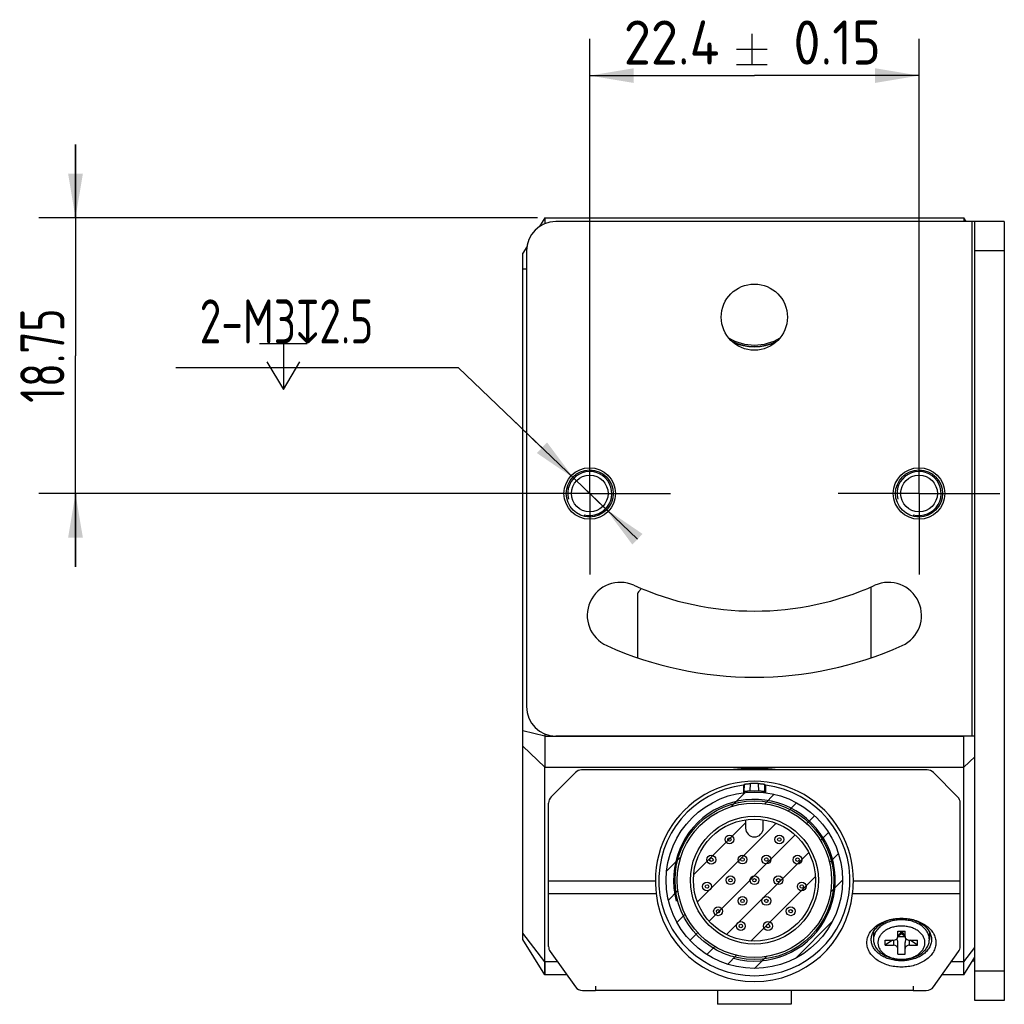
# Model space of a CAD drawing. Header units: millimetres. Extents: x 80 to 332, y 127 to 222.
# Tile 4 of 4: x 265 to 332, y 141 to 208. Entities that reach past the tile are written whole.
import ezdxf
from ezdxf.enums import TextEntityAlignment as Align

# ---------------------------------------------------------------- set-up
doc = ezdxf.new("R2010")
doc.units = ezdxf.units.MM
doc.header["$LTSCALE"] = 23.1
doc.header["$PDMODE"] = 3
doc.header["$PDSIZE"] = 8
doc.linetypes.add('CENTER', pattern=[0.6, 0.375, -0.075, 0.075, -0.075])
doc.layers.get('0').update_dxf_attribs({"linetype": 'CONTINUOUS'})
doc.layers.get('Defpoints').update_dxf_attribs({"linetype": 'CONTINUOUS'})
for name, color, linetype in [('000-ID2000X_DXF_DIMENSION', 7, 'CONTINUOUS'), ('DE-11-107728DXF_CONTINUOUS_LINE', 7, 'CONTINUOUS'), ('DE-13-002783DXF_CONTINUOUS_LINE', 7, 'CONTINUOUS'), ('DE-13-002784DXF_CONTINUOUS_LINE', 7, 'CONTINUOUS'), ('DE-13-002801_DXF_AXIS', 7, 'CONTINUOUS'), ('DE-13-002801DXF_CONTINUOUS_LINE', 7, 'CONTINUOUS'), ('DE-17-004280DXF_CONTINUOUS_LINE', 7, 'CONTINUOUS'), ('DE-19-012612DXF_CONTINUOUS_LINE', 7, 'CONTINUOUS'), ('DE-19-012614DXF_CONTINUOUS_LINE', 7, 'CONTINUOUS'), ('DE-19-012616DXF_CONTINUOUS_LINE', 7, 'CONTINUOUS'), ('DE-19-012618DXF_CONTINUOUS_LINE', 7, 'CONTINUOUS'), ('DE-19-012620DXF_CONTINUOUS_LINE', 7, 'CONTINUOUS'), ('DE-19-012622DXF_CONTINUOUS_LINE', 7, 'CONTINUOUS'), ('DE-19-012623DXF_CONTINUOUS_LINE', 7, 'CONTINUOUS'), ('DE-19-012624DXF_CONTINUOUS_LINE', 7, 'CONTINUOUS'), ('DE-19-012625DXF_CONTINUOUS_LINE', 7, 'CONTINUOUS'), ('DE-19-012626DXF_CONTINUOUS_LINE', 7, 'CONTINUOUS'), ('DE-19-012627DXF_CONTINUOUS_LINE', 7, 'CONTINUOUS'), ('DE-19-012628DXF_CONTINUOUS_LINE', 7, 'CONTINUOUS'), ('DE-19-012629DXF_CONTINUOUS_LINE', 7, 'CONTINUOUS'), ('DE-19-012630DXF_CONTINUOUS_LINE', 7, 'CONTINUOUS'), ('DE-19-012631DXF_CONTINUOUS_LINE', 7, 'CONTINUOUS'), ('DE-19-012632DXF_CONTINUOUS_LINE', 7, 'CONTINUOUS'), ('DE-19-012633DXF_CONTINUOUS_LINE', 7, 'CONTINUOUS'), ('DE-19-012634DXF_CONTINUOUS_LINE', 7, 'CONTINUOUS'), ('DE-1A-000184DXF_CONTINUOUS_LINE', 7, 'CONTINUOUS'), ('DIMS', 7, 'CONTINUOUS'), ('TBH32-M2-V2_DXF_CONTINUOUS_LINE', 7, 'CONTINUOUS')]:
    doc.layers.add(name, color=color, linetype=linetype)
doc.styles.get("Standard").update_dxf_attribs({"font": 'ISOCP', "width": 0.8})
doc.dimstyles.new('DIMSTYLE_3', dxfattribs={"dimtxt": 3, "dimasz": 3, "dimexe": 2.5, "dimexo": 0.5, "dimgap": 0.75, "dimtad": 1, "dimdsep": 46, "dimtxsty": 'STANDARD', "dimblk": '_FILLED', "dimblk1": '_FILLED', "dimblk2": '_FILLED', "dimcen": 0.09, "dimclrt": 3, "dimazin": 2, "dimtol": 1, "dimtp": 0.15, "dimtm": 0.15, "dimtfac": 1, "dimtofl": 0, "dimtmove": 0, "dimatfit": 3, "dimldrblk": '_FILLED', "dimfxl": 1, "dimtolj": 1, "dimarcsym": 0})
doc.dimstyles.new('DIMSTYLE_4', dxfattribs={"dimtxt": 3, "dimasz": 3, "dimexe": 2.5, "dimexo": 0.5, "dimtad": 1, "dimdsep": 46, "dimtxsty": 'STANDARD', "dimblk": '_FILLED', "dimblk1": '_FILLED', "dimblk2": '_FILLED', "dimcen": 0.09, "dimclrt": 3, "dimazin": 2, "dimtp": 0.1, "dimtm": 0.1, "dimtfac": 1, "dimtmove": 0, "dimatfit": 2, "dimldrblk": '_FILLED', "dimfxl": 1, "dimtolj": 1, "dimarcsym": 0})
doc.dimstyles.new('DIMSTYLE_5', dxfattribs={"dimtxt": 3, "dimasz": 3, "dimexe": 2.5, "dimexo": 0.5, "dimgap": 0.75, "dimtad": 1, "dimdsep": 46, "dimtxsty": 'STANDARD', "dimblk": '_FILLED', "dimblk1": '_FILLED', "dimblk2": '_FILLED', "dimcen": 0.09, "dimclrt": 3, "dimazin": 2, "dimtp": 0.2, "dimtm": 0.2, "dimtfac": 1, "dimtofl": 0, "dimtmove": 0, "dimatfit": 3, "dimldrblk": '_FILLED', "dimfxl": 1, "dimtolj": 1, "dimarcsym": 0})

# ---------------------------------------------------------------- blocks, each defined once
blk = doc.blocks.new('_FILLED')
at = {"color": 0, "linetype": 'ByBlock'}
blk.add_solid([(0, 0), (-1, 0.167), (-1, -0.167)], dxfattribs=at)
blk = doc.blocks.new('*D5')
at = {"layer": '000-ID2000X_DXF_DIMENSION', "color": 4}
for p, q in [((303.347, 179.812), (303.347, 206.957)), ((325.747, 180.069), (325.747, 206.957)), ((303.347, 204.457), (314.547, 204.457)), ((325.747, 204.457), (314.547, 204.457))]:
    blk.add_line(p, q, dxfattribs=at)
at = {"layer": '000-ID2000X_DXF_DIMENSION', "color": 4, "xscale": 3, "yscale": 3, "zscale": 3, "rotation": 180}
blk.add_blockref('_FILLED', (303.347, 204.457), dxfattribs=at)
at = {"layer": '000-ID2000X_DXF_DIMENSION', "color": 4, "xscale": 3, "yscale": 3, "zscale": 3}
blk.add_blockref('_FILLED', (325.747, 204.457), dxfattribs=at)
at = {"layer": '000-ID2000X_DXF_DIMENSION', "color": 3}
for s, p in [('22.4', (308.916, 205.207)), ('0.15', (320.178, 205.207))]:
    blk.add_text(s, height=3, dxfattribs=at).set_placement(p, align=Align.CENTER)
blk = doc.blocks.new('*D6')
at = {"layer": '000-ID2000X_DXF_DIMENSION', "color": 0, "lineweight": -2}
for p, q in [((275.188, 184.608), (294.396, 184.608)), ((306.596, 172.915), (294.396, 184.608)), ((300.098, 179.142), (297.933, 181.218)), ((302.264, 177.066), (304.43, 174.99))]:
    blk.add_line(p, q, dxfattribs=at)
at = {"layer": 'Defpoints', "color": 0}
for p in [(302.264, 177.066), (304.43, 174.99)]:
    blk.add_point(p, dxfattribs=at)
at = {"layer": '000-ID2000X_DXF_DIMENSION', "color": 0, "linetype": 'ByBlock', "lineweight": -2, "xscale": 3, "yscale": 3, "zscale": 3}
for p, rotation in [((302.264, 177.066), 316.214229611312), ((304.43, 174.99), 136.214229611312)]:
    blk.add_blockref('_FILLED', p, dxfattribs=dict(at, rotation=rotation))
at = {"layer": '000-ID2000X_DXF_DIMENSION', "color": 3, "insert": (288.626, 189.233), "char_height": 3, "attachment_point": 3, "line_spacing_factor": 0.9}
blk.add_mtext('\\A1;{2-M3{\\fgdt;x}2.5}', dxfattribs=at)
blk = doc.blocks.new('*D7')
at = {"layer": '000-ID2000X_DXF_DIMENSION', "color": 4}
for p, q in [((268.37, 194.778), (268.37, 199.778)), ((268.37, 199.778), (268.37, 185.403)), ((299.797, 194.778), (265.87, 194.778)), ((268.37, 171.028), (268.37, 185.403)), ((302.847, 176.028), (265.87, 176.028)), ((268.37, 176.028), (268.37, 171.028))]:
    blk.add_line(p, q, dxfattribs=at)
at = {"layer": '000-ID2000X_DXF_DIMENSION', "color": 4, "xscale": 3, "yscale": 3, "zscale": 3}
for p, rotation in [((268.37, 194.778), 270), ((268.37, 176.028), 90)]:
    blk.add_blockref('_FILLED', p, dxfattribs=dict(at, rotation=rotation))
at = {"layer": '000-ID2000X_DXF_DIMENSION', "color": 3, "insert": (264.62, 185.403), "char_height": 3, "width": 11.01562, "attachment_point": 2, "rotation": 90, "line_spacing_factor": 0.9}
blk.add_mtext('18.75', dxfattribs=at)

msp = doc.modelspace()

# ---------------------------------------------------------------- linework, layer by layer
at = {"layer": '000-ID2000X_DXF_DIMENSION', "color": 3}
for p, q in [((314.372, 207.307), (314.372, 205.207)), ((313.322, 206.257), (315.422, 206.257)), ((313.322, 205.207), (315.422, 205.207)), ((280.884, 186.233), (284.134, 186.233)), ((282.509, 186.233), (282.509, 183.108))]:
    msp.add_line(p, q, dxfattribs=at)
msp.add_lwpolyline([(281.384, 184.983), (282.509, 183.108), (283.634, 184.983)], dxfattribs=at)
at = {"layer": 'DE-11-107728DXF_CONTINUOUS_LINE', "color": 3}
for p, q in [((329.547, 194.528), (301.047, 194.528)), ((329.547, 141.528), (329.547, 194.528)), ((299.047, 192.528), (299.047, 161.528)), ((329.547, 159.528), (301.047, 159.528))]:
    msp.add_line(p, q, dxfattribs=at)
at = {"layer": 'DE-11-107728DXF_CONTINUOUS_LINE', "color": 4}
for p, q in [((329.347, 194.528), (329.347, 159.528)), ((331.547, 192.528), (329.547, 192.528)), ((331.547, 143.528), (329.547, 143.528))]:
    msp.add_line(p, q, dxfattribs=at)
at = {"layer": 'DE-11-107728DXF_CONTINUOUS_LINE', "color": 7}
for p, q in [((331.547, 194.528), (329.547, 194.528)), ((331.547, 194.528), (331.547, 141.528)), ((331.547, 141.528), (329.547, 141.528))]:
    msp.add_line(p, q, dxfattribs=at)
at = {"layer": 'DE-11-107728DXF_CONTINUOUS_LINE', "color": 3}
for centre, radius in [((314.547, 188.028), 2.25), ((303.347, 176.028), 1.75), ((325.747, 176.028), 1.75)]:
    msp.add_circle(centre, radius, dxfattribs=at)
for centre, radius, start, end in [((301.047, 192.528), 2, 90, 180), ((305.428, 167.733), 2.25, 65.80388, 245.80388), ((314.547, 188.028), 20, 245.80388, 294.19612), ((323.667, 167.733), 2.25, 294.19612, 114.19612), ((314.547, 188.028), 24.5, 245.80388, 294.19612), ((301.047, 161.528), 2, 180, 270)]:
    msp.add_arc(centre, radius, start, end, dxfattribs=at)
at = {"layer": 'DE-13-002783DXF_CONTINUOUS_LINE', "color": 4}
for p, q in [((312.946, 154.717), (313.915, 155.685)), ((315.25, 154.921), (315.895, 155.566)), ((316.861, 154.431), (317.418, 154.989)), ((318.107, 153.577), (318.639, 154.109)), ((310.417, 150.087), (313.949, 153.62)), ((310.671, 148.242), (316.026, 153.597)), ((311.468, 146.939), (317.329, 152.8)), ((319.05, 152.42), (319.595, 152.965)), ((312.656, 146.026), (318.242, 151.612)), ((319.657, 150.927), (320.267, 151.537)), ((308.583, 150.353), (309.551, 151.322)), ((314.307, 145.577), (318.691, 149.961)), ((319.734, 148.904), (320.549, 149.719)), ((308.702, 148.373), (309.347, 149.017)), ((309.279, 146.85), (309.837, 147.407)), ((317.335, 144.405), (319.863, 146.933)), ((310.159, 145.629), (310.691, 146.161)), ((311.303, 144.673), (311.848, 145.218)), ((312.731, 144.001), (313.341, 144.611)), ((314.549, 143.719), (315.364, 144.534))]:
    msp.add_line(p, q, dxfattribs=at)
msp.add_circle((314.549, 149.719), 6, dxfattribs=at)
at = {"layer": 'DE-13-002784DXF_CONTINUOUS_LINE', "color": 7}
for p, q in [((302.373, 157.043), (300.725, 155.395)), ((326.3, 157.219), (302.798, 157.219)), ((328.373, 155.395), (326.725, 157.043)), ((313.799, 156.176), (313.799, 155.672)), ((315.299, 156.176), (315.299, 155.672)), ((300.549, 145.211), (300.549, 154.97)), ((328.549, 145.211), (328.549, 154.97)), ((300.661, 144.863), (302.37, 142.47)), ((326.728, 142.47), (328.437, 144.863)), ((302.858, 142.219), (303.75, 142.219)), ((325.35, 142.219), (326.24, 142.219))]:
    msp.add_line(p, q, dxfattribs=at)
at = {"layer": 'DE-13-002784DXF_CONTINUOUS_LINE', "color": 4}
for p, q in [((313.852, 155.731), (313.865, 156.249)), ((314.272, 155.781), (314.284, 156.295)), ((314.814, 156.295), (314.826, 155.781)), ((315.233, 156.249), (315.247, 155.731)), ((300.549, 149.689), (307.817, 149.689)), ((321.281, 149.689), (328.549, 149.689)), ((300.549, 148.82), (307.868, 148.82)), ((321.23, 148.82), (328.549, 148.82))]:
    msp.add_line(p, q, dxfattribs=at)
at = {"layer": 'DE-13-002784DXF_CONTINUOUS_LINE', "color": 7}
for radius in [6, 5.4]:
    msp.add_circle((314.549, 149.719), radius, dxfattribs=at)
for centre, radius, start, end in [((302.798, 156.619), 0.6, 90, 135), ((326.3, 156.619), 0.6, 45, 90), ((314.549, 149.719), 6.5, 96.62581, 83.37419), ((326.881, 144.525), 17.518, 137.99074, 138.3127), ((314.549, 149.719), 6.581, 87.69266, 92.30734), ((302.184, 144.496), 17.562, 41.6877, 42.00886), ((325.878, 145.02), 16.105, 138.30849, 138.59007), ((314.549, 149.719), 6.068, 87.38776, 92.61224), ((303.22, 145.02), 16.105, 41.40993, 41.69151), ((301.149, 154.97), 0.6, 135, 180), ((327.949, 154.97), 0.6, 0, 45), ((301.149, 145.211), 0.6, 180, 215.53768), ((327.949, 145.211), 0.6, 324.46232, 360), ((302.858, 142.819), 0.6, 215.53768, 270), ((326.24, 142.819), 0.6, 270, 324.46232)]:
    msp.add_arc(centre, radius, start, end, dxfattribs=at)
at = {"layer": 'DE-13-002784DXF_CONTINUOUS_LINE', "color": 4}
msp.add_arc((314.549, 149.719), 5.5, 255, 195, dxfattribs=at)
at = {"layer": 'DE-13-002784DXF_CONTINUOUS_LINE', "color": 7}
for centre, major_axis, ratio, start_param, end_param in [((314.549, 149.722), (0, 6.732), 1, -1.575699, 1.575699), ((314.549, 149.543), (0, 6.722), 0.999657, -4.604577, -1.678609)]:
    msp.add_ellipse(centre, major_axis=major_axis, ratio=ratio, start_param=start_param, end_param=end_param, dxfattribs=at)
for points, knots in [([(313.865, 156.249), (313.865, 156.249), (313.866, 156.25), (313.869, 156.251), (313.874, 156.253), (313.883, 156.255), (313.894, 156.257), (313.909, 156.26), (313.927, 156.263), (313.947, 156.266), (313.981, 156.271), (314.033, 156.277), (314.105, 156.284), (314.19, 156.29), (314.252, 156.294), (314.284, 156.295)], [0, 0, 0, 0, 0.003014, 0.007634, 0.021924, 0.043039, 0.07104, 0.106004, 0.148075, 0.19744, 0.254362, 0.392126, 0.563876, 0.769683, 1, 1, 1, 1]), ([(314.814, 156.295), (314.846, 156.294), (314.908, 156.29), (314.993, 156.284), (315.065, 156.277), (315.117, 156.271), (315.151, 156.266), (315.171, 156.263), (315.189, 156.26), (315.204, 156.257), (315.215, 156.255), (315.224, 156.253), (315.229, 156.251), (315.232, 156.25), (315.233, 156.249), (315.233, 156.249)], [0, 0, 0, 0, 0.230317, 0.436124, 0.607874, 0.745638, 0.80256, 0.851925, 0.893996, 0.92896, 0.956961, 0.978076, 0.992366, 0.996986, 1, 1, 1, 1]), ([(314.272, 155.781), (314.24, 155.779), (314.178, 155.776), (314.093, 155.769), (314.02, 155.761), (313.969, 155.754), (313.934, 155.749), (313.914, 155.746), (313.896, 155.743), (313.881, 155.74), (313.87, 155.737), (313.861, 155.735), (313.856, 155.733), (313.853, 155.732), (313.852, 155.731), (313.852, 155.731)], [0, 0, 0, 0, 0.230332, 0.435966, 0.607506, 0.745152, 0.802065, 0.851459, 0.893585, 0.928632, 0.956726, 0.977938, 0.992312, 0.996964, 1, 1, 1, 1]), ([(315.247, 155.731), (315.246, 155.731), (315.245, 155.732), (315.242, 155.733), (315.237, 155.735), (315.228, 155.737), (315.217, 155.74), (315.202, 155.743), (315.184, 155.746), (315.164, 155.749), (315.129, 155.754), (315.078, 155.761), (315.006, 155.769), (314.92, 155.776), (314.858, 155.779), (314.826, 155.781)], [0, 0, 0, 0, 0.003036, 0.007688, 0.022062, 0.043274, 0.071368, 0.106415, 0.148541, 0.197935, 0.254849, 0.392494, 0.564034, 0.769668, 1, 1, 1, 1]), ([(307.817, 149.689), (307.818, 149.532), (307.828, 149.242), (307.853, 148.952), (307.868, 148.82)], [0, 0, 0, 0, 0.540803, 1, 1, 1, 1]), ([(321.23, 148.82), (321.245, 148.952), (321.27, 149.242), (321.28, 149.532), (321.281, 149.689)], [0, 0, 0, 0, 0.459197, 1, 1, 1, 1]), ([(322.199, 145.472), (322.199, 145.526), (322.207, 145.636), (322.241, 145.798), (322.297, 145.957), (322.403, 146.165), (322.591, 146.41), (322.887, 146.662), (323.245, 146.867), (323.652, 147.019), (324.092, 147.112), (324.549, 147.144), (325.006, 147.112), (325.446, 147.019), (325.853, 146.867), (326.211, 146.662), (326.507, 146.41), (326.695, 146.165), (326.801, 145.957), (326.857, 145.798), (326.891, 145.636), (326.899, 145.526), (326.899, 145.472)], [0, 0, 0, 0, 0.025749, 0.051742, 0.078208, 0.105347, 0.162142, 0.222982, 0.287916, 0.356414, 0.427521, 0.5, 0.572479, 0.643586, 0.712084, 0.777018, 0.837858, 0.894653, 0.921792, 0.948258, 0.974251, 1, 1, 1, 1]), ([(322.499, 145.684), (322.499, 145.731), (322.506, 145.827), (322.536, 145.968), (322.585, 146.107), (322.677, 146.289), (322.841, 146.503), (323.1, 146.722), (323.412, 146.901), (323.766, 147.034), (324.15, 147.115), (324.549, 147.143), (324.948, 147.115), (325.332, 147.034), (325.686, 146.901), (325.998, 146.722), (326.257, 146.503), (326.421, 146.289), (326.513, 146.107), (326.563, 145.968), (326.592, 145.827), (326.599, 145.731), (326.599, 145.684)], [0, 0, 0, 0, 0.025749, 0.051742, 0.078208, 0.105347, 0.162142, 0.222982, 0.287916, 0.356414, 0.427521, 0.5, 0.572479, 0.643586, 0.712084, 0.777018, 0.837858, 0.894653, 0.921792, 0.948258, 0.974251, 1, 1, 1, 1]), ([(326.899, 145.472), (326.899, 145.417), (326.891, 145.308), (326.857, 145.146), (326.801, 144.987), (326.695, 144.778), (326.507, 144.533), (326.211, 144.282), (325.853, 144.076), (325.446, 143.924), (325.006, 143.831), (324.549, 143.799), (324.092, 143.831), (323.652, 143.924), (323.245, 144.076), (322.887, 144.282), (322.591, 144.533), (322.403, 144.778), (322.297, 144.987), (322.241, 145.146), (322.207, 145.308), (322.199, 145.417), (322.199, 145.472)], [0, 0, 0, 0, 0.025749, 0.051742, 0.078208, 0.105347, 0.162142, 0.222982, 0.287916, 0.356414, 0.427521, 0.5, 0.572479, 0.643586, 0.712084, 0.777018, 0.837858, 0.894653, 0.921792, 0.948258, 0.974251, 1, 1, 1, 1]), ([(326.599, 145.684), (326.599, 145.636), (326.592, 145.541), (326.563, 145.399), (326.513, 145.261), (326.421, 145.079), (326.257, 144.865), (325.998, 144.646), (325.686, 144.467), (325.332, 144.334), (324.948, 144.253), (324.549, 144.225), (324.15, 144.253), (323.766, 144.334), (323.412, 144.467), (323.1, 144.646), (322.841, 144.865), (322.677, 145.079), (322.585, 145.261), (322.536, 145.399), (322.506, 145.541), (322.499, 145.636), (322.499, 145.684)], [0, 0, 0, 0, 0.025749, 0.051742, 0.078208, 0.105347, 0.162142, 0.222982, 0.287916, 0.356414, 0.427521, 0.5, 0.572479, 0.643586, 0.712084, 0.777018, 0.837858, 0.894653, 0.921792, 0.948258, 0.974251, 1, 1, 1, 1])]:
    msp.add_open_spline(points, degree=3, knots=knots, dxfattribs=at)
at = {"layer": 'DE-13-002801_DXF_AXIS', "color": 1, "linetype": 'CENTER'}
for p, q in [((303.347, 176.028), (303.347, 181.528)), ((325.747, 176.028), (325.747, 181.528)), ((303.347, 176.028), (297.847, 176.028)), ((303.347, 176.028), (303.347, 170.528)), ((303.347, 176.028), (308.847, 176.028)), ((325.747, 176.028), (320.247, 176.028)), ((325.747, 176.028), (325.747, 170.528)), ((325.747, 176.028), (331.247, 176.028))]:
    msp.add_line(p, q, dxfattribs=at)
at = {"layer": 'DE-13-002801DXF_CONTINUOUS_LINE', "color": 7}
for p, q in [((300.297, 194.778), (299.926, 194.184)), ((300.297, 194.778), (300.297, 194.382)), ((300.297, 194.778), (328.797, 194.778)), ((328.797, 194.778), (328.797, 194.528)), ((328.953, 194.528), (328.797, 194.778)), ((299.067, 192.811), (298.797, 192.378)), ((298.797, 145.678), (298.797, 192.378)), ((306.656, 169.337), (306.877, 169.558)), ((322.497, 164.855), (322.497, 169.677)), ((306.597, 169.196), (306.597, 164.855)), ((300.297, 159.675), (300.297, 159.521)), ((300.297, 143.278), (300.297, 157.4)), ((328.797, 143.278), (328.797, 157.4)), ((300.297, 143.278), (298.797, 145.678)), ((328.797, 143.278), (329.547, 144.478)), ((329.391, 144.228), (329.547, 144.228)), ((301.792, 143.278), (300.297, 143.278)), ((328.797, 143.278), (327.306, 143.278)), ((312.047, 142.219), (312.047, 141.278)), ((317.047, 142.219), (317.047, 141.278)), ((317.047, 141.278), (312.047, 141.278))]:
    msp.add_line(p, q, dxfattribs=at)
at = {"layer": 'DE-13-002801DXF_CONTINUOUS_LINE', "color": 4}
for p, q in [((299.047, 191.278), (298.797, 191.278)), ((300.297, 159.521), (298.797, 159.885)), ((300.297, 159.521), (328.797, 159.521)), ((328.797, 159.521), (328.827, 159.528)), ((300.297, 157.4), (298.797, 158.839)), ((328.797, 157.4), (329.547, 158.119)), ((300.297, 157.4), (328.797, 157.4)), ((300.297, 144.157), (298.797, 146.112)), ((328.797, 144.157), (329.547, 145.134)), ((301.165, 144.157), (300.297, 144.157)), ((328.797, 144.157), (327.933, 144.157))]:
    msp.add_line(p, q, dxfattribs=at)
at = {"layer": 'DE-13-002801DXF_CONTINUOUS_LINE', "color": 7}
for points in [[(300.297, 144.157), (300.297, 143.588), (300.297, 143.507), (300.297, 143.438), (300.297, 143.381), (300.297, 143.304)], [(328.798, 143.588), (328.797, 143.898), (328.797, 144.157)], [(328.797, 143.278), (328.797, 143.285), (328.797, 143.304), (328.797, 143.336), (328.798, 143.438)], [(328.798, 143.438), (328.798, 143.507), (328.798, 143.588)], [(300.297, 143.304), (300.297, 143.285), (300.297, 143.278)]]:
    msp.add_lwpolyline(points, dxfattribs=at)
for centre, radius in [((303.347, 176.028), 1.6), ((325.747, 176.028), 1.6), ((303.347, 176.028), 1.25), ((325.747, 176.028), 1.25)]:
    msp.add_circle(centre, radius, dxfattribs=at)
for centre, radius, start, end in [((314.547, 189.528), 3.5, 243.98263, 296.01737), ((314.547, 189.528), 3.517, 244.93612, 295.13057), ((306.797, 169.196), 0.2, 135, 180), ((314.547, 143.124), 14.195, 89.99473, 91.21116), ((314.547, 143.124), 14.195, 88.78884, 89.99444)]:
    msp.add_arc(centre, radius, start, end, dxfattribs=at)
at = {"layer": 'DE-13-002801DXF_CONTINUOUS_LINE', "color": 4}
for centre in [(303.347, 176.028), (325.747, 176.028)]:
    msp.add_arc(centre, 1.5, 255, 195, dxfattribs=at)
at = {"layer": 'DE-13-002801DXF_CONTINUOUS_LINE', "color": 7}
for points, knots in [([(300.297, 159.521), (300.297, 159.138), (300.296, 158.431), (300.297, 157.724), (300.297, 157.4)], [0, 0, 0, 0, 0.541196, 1, 1, 1, 1]), ([(328.797, 157.4), (328.797, 157.724), (328.798, 158.431), (328.797, 159.138), (328.797, 159.521)], [0, 0, 0, 0, 0.458804, 1, 1, 1, 1]), ([(314.247, 157.316), (314.132, 157.314), (313.674, 157.298), (313.217, 157.261), (312.876, 157.22)], [0, 0, 0, 0, 0.250596, 1, 1, 1, 1]), ([(316.218, 157.22), (316.105, 157.234), (315.649, 157.282), (315.191, 157.309), (314.847, 157.316)], [0, 0, 0, 0, 0.249332, 1, 1, 1, 1])]:
    msp.add_open_spline(points, degree=3, knots=knots, dxfattribs=at)
at = {"layer": 'DE-17-004280DXF_CONTINUOUS_LINE', "color": 7}
msp.add_arc((314.547, 189.528), 3.4, 239.00932, 300.99068, dxfattribs=at)
at = {"layer": 'DE-19-012612DXF_CONTINUOUS_LINE', "color": 7}
for radius in [0.3, 0.118]:
    msp.add_circle((315.362, 148.312), radius, dxfattribs=at)
at = {"layer": 'DE-19-012614DXF_CONTINUOUS_LINE', "color": 7}
for radius in [0.3, 0.118]:
    msp.add_circle((312.924, 149.719), radius, dxfattribs=at)
at = {"layer": 'DE-19-012616DXF_CONTINUOUS_LINE', "color": 7}
for radius in [0.3, 0.118]:
    msp.add_circle((313.737, 148.312), radius, dxfattribs=at)
at = {"layer": 'DE-19-012618DXF_CONTINUOUS_LINE', "color": 7}
for radius in [0.3, 0.118]:
    msp.add_circle((315.362, 151.126), radius, dxfattribs=at)
at = {"layer": 'DE-19-012620DXF_CONTINUOUS_LINE', "color": 7}
for radius in [0.3, 0.118]:
    msp.add_circle((316.174, 149.719), radius, dxfattribs=at)
at = {"layer": 'DE-19-012622DXF_CONTINUOUS_LINE', "color": 7}
for radius in [0.3, 0.118]:
    msp.add_circle((313.737, 151.126), radius, dxfattribs=at)
at = {"layer": 'DE-19-012623DXF_CONTINUOUS_LINE', "color": 7}
for radius in [0.3, 0.118]:
    msp.add_circle((316.247, 152.49), radius, dxfattribs=at)
at = {"layer": 'DE-19-012624DXF_CONTINUOUS_LINE', "color": 7}
for radius in [0.3, 0.118]:
    msp.add_circle((317.771, 149.295), radius, dxfattribs=at)
at = {"layer": 'DE-19-012625DXF_CONTINUOUS_LINE', "color": 7}
for radius in [0.3, 0.118]:
    msp.add_circle((317.482, 151.118), radius, dxfattribs=at)
at = {"layer": 'DE-19-012626DXF_CONTINUOUS_LINE', "color": 7}
for radius in [0.3, 0.118]:
    msp.add_circle((314.549, 149.719), radius, dxfattribs=at)
at = {"layer": 'DE-19-012627DXF_CONTINUOUS_LINE', "color": 7}
for radius in [0.3, 0.118]:
    msp.add_circle((313.626, 146.603), radius, dxfattribs=at)
at = {"layer": 'DE-19-012628DXF_CONTINUOUS_LINE', "color": 7}
for radius in [0.3, 0.118]:
    msp.add_circle((312.851, 152.49), radius, dxfattribs=at)
at = {"layer": 'DE-19-012629DXF_CONTINUOUS_LINE', "color": 7}
for radius in [0.3, 0.118]:
    msp.add_circle((311.616, 151.118), radius, dxfattribs=at)
at = {"layer": 'DE-19-012630DXF_CONTINUOUS_LINE', "color": 7}
for radius in [0.3, 0.118]:
    msp.add_circle((312.078, 147.608), radius, dxfattribs=at)
at = {"layer": 'DE-19-012631DXF_CONTINUOUS_LINE', "color": 7}
for radius in [0.3, 0.118]:
    msp.add_circle((315.472, 146.603), radius, dxfattribs=at)
at = {"layer": 'DE-19-012632DXF_CONTINUOUS_LINE', "color": 7}
for radius in [0.3, 0.118]:
    msp.add_circle((311.327, 149.295), radius, dxfattribs=at)
at = {"layer": 'DE-19-012633DXF_CONTINUOUS_LINE', "color": 7}
for radius in [0.3, 0.118]:
    msp.add_circle((317.02, 147.608), radius, dxfattribs=at)
at = {"layer": 'DE-19-012634DXF_CONTINUOUS_LINE', "color": 7}
for p, q in [((313.949, 153.825), (313.949, 153.269)), ((315.149, 153.269), (315.149, 153.825))]:
    msp.add_line(p, q, dxfattribs=at)
for radius in [5.25, 4.35, 4.15]:
    msp.add_circle((314.549, 149.719), radius, dxfattribs=at)
msp.add_arc((314.549, 153.269), 0.6, 180, 360, dxfattribs=at)
at = {"layer": 'DE-1A-000184DXF_CONTINUOUS_LINE', "color": 7}
for p, q in [((303.75, 142.519), (303.75, 142.219)), ((325.35, 142.219), (303.75, 142.219)), ((325.35, 142.519), (325.35, 142.219))]:
    msp.add_line(p, q, dxfattribs=at)
at = {"layer": 'DIMS', "color": 4}
msp.add_arc((303.347, 176.028), 1.5, 270, 334.64918, dxfattribs=at)
at = {"layer": 'TBH32-M2-V2_DXF_CONTINUOUS_LINE', "color": 7}
for p, q in [((322.649, 146.228), (322.649, 145.684)), ((324.299, 145.861), (324.299, 146.25)), ((324.549, 146.25), (324.299, 145.896)), ((324.299, 146.25), (324.799, 146.25)), ((324.549, 146.073), (324.299, 145.896)), ((324.549, 146.073), (324.549, 146.25)), ((324.549, 146.25), (324.799, 145.896)), ((324.799, 145.896), (324.549, 146.073)), ((324.799, 145.861), (324.799, 146.25)), ((326.449, 146.228), (326.449, 145.684)), ((323.449, 145.295), (323.449, 145.648)), ((323.949, 145.648), (323.449, 145.295)), ((323.449, 145.648), (323.999, 145.648)), ((324.299, 145.896), (324.799, 145.896)), ((324.299, 144.694), (324.299, 145.472)), ((324.799, 144.694), (324.799, 145.472)), ((325.099, 145.648), (325.649, 145.648)), ((325.649, 145.295), (325.149, 145.648)), ((325.649, 145.295), (325.649, 145.648)), ((323.449, 145.295), (323.999, 145.295)), ((324.299, 144.694), (324.799, 144.694)), ((325.099, 145.295), (325.649, 145.295))]:
    msp.add_line(p, q, dxfattribs=at)
at = {"layer": 'TBH32-M2-V2_DXF_CONTINUOUS_LINE', "color": 4}
for p, q in [((323.999, 145.648), (323.999, 145.295)), ((325.099, 145.295), (325.099, 145.648))]:
    msp.add_line(p, q, dxfattribs=at)
at = {"layer": 'TBH32-M2-V2_DXF_CONTINUOUS_LINE', "color": 7}
for centre, start_param, end_param in [((323.999, 145.472), -1.570796, -0.913005), ((325.099, 145.472), 0.913005, 1.570796)]:
    msp.add_ellipse(centre, major_axis=(0, 0.424), ratio=0.707107, start_param=start_param, end_param=end_param, dxfattribs=at)
for points, knots in [([(326.449, 145.684), (326.449, 145.728), (326.443, 145.816), (326.415, 145.948), (326.369, 146.076), (326.284, 146.245), (326.132, 146.443), (325.892, 146.646), (325.603, 146.812), (325.274, 146.935), (324.919, 147.01), (324.549, 147.036), (324.179, 147.01), (323.824, 146.935), (323.495, 146.812), (323.206, 146.646), (322.966, 146.443), (322.814, 146.245), (322.729, 146.076), (322.683, 145.948), (322.655, 145.816), (322.649, 145.728), (322.649, 145.684)], [0, 0, 0, 0, 0.025744, 0.051744, 0.078209, 0.105346, 0.162142, 0.222982, 0.287916, 0.356414, 0.427521, 0.5, 0.572479, 0.643586, 0.712084, 0.777018, 0.837858, 0.894654, 0.921791, 0.948256, 0.974256, 1, 1, 1, 1]), ([(326.149, 145.472), (326.149, 145.509), (326.144, 145.583), (326.121, 145.694), (326.082, 145.802), (326.01, 145.944), (325.882, 146.111), (325.68, 146.282), (325.437, 146.422), (325.16, 146.525), (324.86, 146.589), (324.549, 146.61), (324.238, 146.589), (323.938, 146.525), (323.661, 146.422), (323.418, 146.282), (323.216, 146.111), (323.088, 145.944), (323.016, 145.802), (322.977, 145.694), (322.954, 145.583), (322.949, 145.509), (322.949, 145.472)], [0, 0, 0, 0, 0.025742, 0.051744, 0.078209, 0.105346, 0.162142, 0.222982, 0.287917, 0.356416, 0.427523, 0.500002, 0.57248, 0.643586, 0.712084, 0.777018, 0.837857, 0.894653, 0.92179, 0.948256, 0.974258, 1, 1, 1, 1]), ([(322.649, 145.684), (322.649, 145.64), (322.655, 145.551), (322.683, 145.42), (322.729, 145.292), (322.814, 145.123), (322.966, 144.925), (323.206, 144.722), (323.495, 144.556), (323.824, 144.433), (324.179, 144.357), (324.549, 144.332), (324.919, 144.357), (325.274, 144.433), (325.603, 144.556), (325.892, 144.722), (326.132, 144.925), (326.284, 145.123), (326.369, 145.292), (326.415, 145.42), (326.443, 145.551), (326.449, 145.64), (326.449, 145.684)], [0, 0, 0, 0, 0.025744, 0.051744, 0.078209, 0.105346, 0.162142, 0.222982, 0.287916, 0.356414, 0.427521, 0.5, 0.572479, 0.643586, 0.712084, 0.777018, 0.837858, 0.894654, 0.921791, 0.948256, 0.974256, 1, 1, 1, 1]), ([(322.949, 145.472), (322.949, 145.435), (322.954, 145.36), (322.977, 145.25), (323.016, 145.141), (323.088, 144.999), (323.216, 144.833), (323.418, 144.661), (323.661, 144.522), (323.938, 144.418), (324.238, 144.355), (324.549, 144.333), (324.86, 144.355), (325.16, 144.418), (325.437, 144.522), (325.68, 144.661), (325.882, 144.833), (326.01, 144.999), (326.082, 145.141), (326.121, 145.25), (326.144, 145.36), (326.149, 145.435), (326.149, 145.472)], [0, 0, 0, 0, 0.025742, 0.051744, 0.078209, 0.105346, 0.162142, 0.222982, 0.287917, 0.356416, 0.427523, 0.500002, 0.57248, 0.643586, 0.712084, 0.777018, 0.837857, 0.894653, 0.92179, 0.948256, 0.974258, 1, 1, 1, 1]), ([(323.999, 145.648), (324.038, 145.648), (324.113, 145.659), (324.197, 145.697), (324.249, 145.741), (324.277, 145.778), (324.295, 145.818), (324.299, 145.847), (324.299, 145.861)], [0, 0, 0, 0, 0.287057, 0.553568, 0.675503, 0.789326, 0.896553, 1, 1, 1, 1]), ([(324.799, 145.861), (324.799, 145.847), (324.803, 145.818), (324.821, 145.778), (324.849, 145.741), (324.901, 145.697), (324.985, 145.659), (325.06, 145.648), (325.099, 145.648)], [0, 0, 0, 0, 0.103447, 0.210674, 0.324497, 0.446432, 0.712943, 1, 1, 1, 1]), ([(324.299, 145.083), (324.299, 145.097), (324.295, 145.125), (324.277, 145.166), (324.249, 145.203), (324.197, 145.247), (324.113, 145.285), (324.038, 145.295), (323.999, 145.295)], [0, 0, 0, 0, 0.103447, 0.210674, 0.324497, 0.446432, 0.712943, 1, 1, 1, 1]), ([(325.099, 145.295), (325.06, 145.295), (324.985, 145.285), (324.901, 145.247), (324.849, 145.203), (324.821, 145.166), (324.803, 145.125), (324.799, 145.097), (324.799, 145.083)], [0, 0, 0, 0, 0.287057, 0.553568, 0.675503, 0.789326, 0.896553, 1, 1, 1, 1])]:
    msp.add_open_spline(points, degree=3, knots=knots, dxfattribs=at)

# ---------------------------------------------------------------- dimensions: what is measured, and where the dimension line sits
at = {"layer": '000-ID2000X_DXF_DIMENSION', "color": 4}
dim = msp.add_linear_dim(base=(325.747, 204.457), p1=(303.347, 179.312), p2=(325.747, 179.569), dimstyle='DIMSTYLE_3', dxfattribs=at)
dim.commit()
dim.dimension.update_dxf_attribs({"geometry": '*D5', "text_midpoint": (314.547, 204.457), "dimtype": 160})
dim = msp.add_linear_dim(base=(268.37, 194.778), p1=(303.347, 176.028), p2=(300.297, 194.778), angle=90, dimstyle='DIMSTYLE_5', dxfattribs=at)
dim.commit()
dim.dimension.update_dxf_attribs({"geometry": '*D7', "text_midpoint": (268.37, 185.48), "dimtype": 160})
dim = msp.add_diameter_dim_2p(p1=(302.264, 177.066), p2=(304.43, 174.99), text='{2-M<>{\\fgdt;x}2.5}', dimstyle='DIMSTYLE_4', override={"dimtih": 1, "dimtoh": 1, "dimpost": '<>'}, dxfattribs=at)
dim.commit()
dim.dimension.update_dxf_attribs({"geometry": '*D6', "text_midpoint": (281.907, 184.608), "dimtype": 163})

doc.saveas('drawing.dxf')
